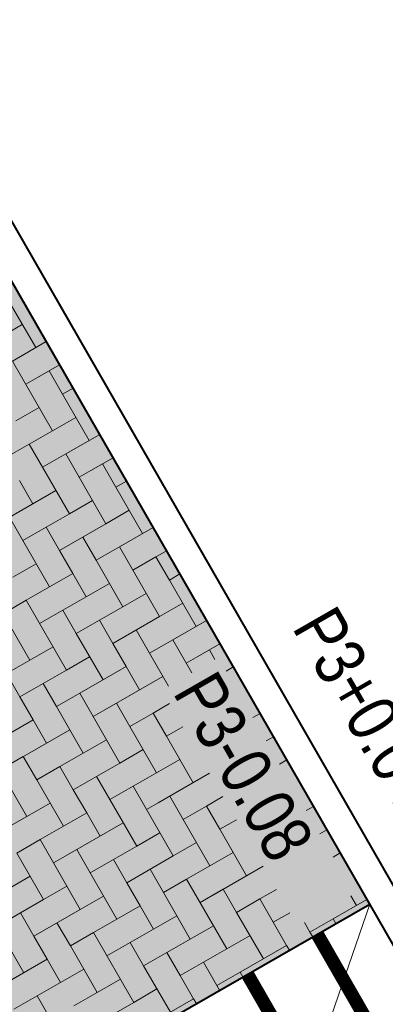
# Model space of a CAD drawing. Header units: metres. Extents: x 148742 to 148951, y 485553 to 485794.
# Tile 46 of 53: x 148842.44 to 148845.16, y 485707.25 to 485714.6. Entities that reach past the tile are written whole.
import ezdxf

# ---------------------------------------------------------------- set-up
doc = ezdxf.new("R2010")
doc.units = ezdxf.units.M
doc.header["$MEASUREMENT"] = 0
doc.layers.get('Defpoints').update_dxf_attribs({"color": 253, "lineweight": 13})
for name, color, linetype, lineweight in [('BWR-nieuw-band-basislijn_GV', 7, 'Continuous', 40), ('BWR-nieuw-band-trottoir rws 115¯225x240 betonrug_GV', 94, 'rws_b', 40), ('BWR-nieuw-raster-cel verharding_GV', 7, 'Continuous', 40), ('N-WE-VH-KANTVERHARDING-G', 1, 'Continuous', 13), ('N-WE-VW-MARKERING-G', 7, 'Continuous', 30), ('WVB-dim-terr-maatvoering 018', 7, 'Continuous', 13), ('WVB-pen-brm-dik 018', 6, 'Continuous', 13), ('WVB-pen-dik 035', 1, 'Continuous', 40), ('WVB-raster-80%', 252, 'Continuous', 30), ('WVB-tekst-dik 025', 1, 'Continuous', 30)]:
    doc.layers.add(name, color=color, linetype=linetype, lineweight=lineweight)
doc.styles.add('1 200   0.18', font='WORKING.shx', dxfattribs={"height": 0.36})
doc.styles.add('1 200   0.25', font='WORKING.shx', dxfattribs={"height": 0.5})
doc.styles.add('Style-WORKING', font='WORKING.shx')
doc.linetypes.add('rws_b', pattern='A,1.4,-0.4,0.07,-0.23,["B",Style-WORKING,S=0.36,R=0,X=-0.104,Y=-0.19],-0.17,0.07,-1.86', length=4.2)
doc.dimstyles.new('TER 1 200', dxfattribs={"dimtxt": 0.36, "dimasz": 0.36, "dimexe": 0.18, "dimexo": 0.0625, "dimgap": 0.18, "dimtad": 1, "dimzin": 0, "dimdsep": 46, "dimtxsty": '1 200   0.18', "dimblk": 'TerminatorOpen_0.5', "dimcen": 0, "dimse1": 1, "dimse2": 1, "dimclrd": 256, "dimclre": 256, "dimclrt": 7, "dimazin": 0, "dimtfac": 1, "dimtdec": 0, "dimtmove": 1, "dimatfit": 1, "dimldrblk": 'TerminatorOpen_0.5', "dimfxl": 0.18, "dimfxlon": 1, "dimfrac": 2, "dimtolj": 1, "dimtzin": 0, "dimlwd": -1, "dimlwe": -1, "dimarcsym": 0})

# ---------------------------------------------------------------- blocks, each defined once
blk = doc.blocks.new('_Oblique_0.5')
at = {"color": 0, "linetype": 'ByBlock', "lineweight": -2}
for p, q in [((0.5, 0.25), (-0.5, -0.25)), ((0, 0), (-1, 0))]:
    blk.add_line(p, q, dxfattribs=at)
blk = doc.blocks.new('*D38')
at = {"layer": 'Defpoints', "color": 0, "lineweight": 40, "transparency": 16777216}
for p in [(148844.8281, 485715.7889), (148841.6279, 485713.9516), (148849.5435, 485704.1811)]:
    blk.add_point(p, dxfattribs=at)
at = {"layer": 'WVB-dim-terr-maatvoering 018', "transparency": 16777216}
for p, q in [((148844.672, 485715.6993), (148844.9842, 485715.8785)), ((148850.83, 485705.3348), (148845.0073, 485715.4767)), ((148850.8531, 485704.933), (148851.1653, 485705.1122))]:
    blk.add_line(p, q, dxfattribs=at)
at = {"layer": 'WVB-dim-terr-maatvoering 018', "transparency": 16777216, "xscale": 0.36, "yscale": 0.36, "zscale": 0.36}
for p, rotation in [((148844.8281, 485715.7889), 119.8608956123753), ((148851.0092, 485705.0226), 299.8608956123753)]:
    blk.add_blockref('_Oblique_0.5', p, dxfattribs=dict(at, rotation=rotation))
at = {"layer": 'WVB-dim-terr-maatvoering 018', "color": 7, "transparency": 16777216, "insert": (148848.2308, 485710.585), "char_height": 0.36, "attachment_point": 5, "rotation": 299.8609, "style": '1 200   0.18'}
blk.add_mtext('\\A1;\\C7;12.42', dxfattribs=at)
blk = doc.blocks.new('TerminatorOpen_0.5')
at = {"color": 0, "linetype": 'ByBlock', "lineweight": -2}
for q in [(-1, 0.25), (-1, 0), (-1, -0.25)]:
    blk.add_line((0, 0), q, dxfattribs=at)
blk = doc.blocks.new('*D39')
at = {"layer": 'Defpoints', "color": 0, "lineweight": 40, "transparency": 16777216}
for p in [(148835.866, 485731.3991), (148834.7146, 485730.7381), (148841.6279, 485713.9516)]:
    blk.add_point(p, dxfattribs=at)
at = {"layer": 'WVB-dim-terr-maatvoering 018', "transparency": 16777216}
for p, q in [((148835.7099, 485731.3095), (148836.0221, 485731.4887)), ((148844.6488, 485716.1011), (148836.0452, 485731.0869)), ((148844.672, 485715.6993), (148844.9842, 485715.8785))]:
    blk.add_line(p, q, dxfattribs=at)
at = {"layer": 'WVB-dim-terr-maatvoering 018', "transparency": 16777216, "xscale": 0.36, "yscale": 0.36, "zscale": 0.36}
for p, rotation in [((148835.866, 485731.3991), 119.8608956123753), ((148844.8281, 485715.7889), 299.8608956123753)]:
    blk.add_blockref('_Oblique_0.5', p, dxfattribs=dict(at, rotation=rotation))
at = {"layer": 'WVB-dim-terr-maatvoering 018', "color": 7, "transparency": 16777216, "insert": (148840.6592, 485723.7733), "char_height": 0.36, "attachment_point": 5, "rotation": 299.8609, "style": '1 200   0.18'}
blk.add_mtext('\\A1;\\C7;18.00', dxfattribs=at)

msp = doc.modelspace()

# ---------------------------------------------------------------- hatches: boundary and pattern name
at = {"layer": 'WVB-raster-80%', "extrusion": (0, 0, -1)}
msp.add_hatch(color=256, dxfattribs=at).paths.add_polyline_path([(-148841.5752, 485706.0096), (-148845.0441, 485708.0012), (-148844.3689, 485709.1774), (-148841.6279, 485713.9516), (-148829.2466, 485727.6155)])

# ---------------------------------------------------------------- linework, layer by layer
at = {"layer": 'BWR-nieuw-band-basislijn_GV'}
msp.add_line((148847.8517, 485703.111), (148841.6279, 485713.9516), dxfattribs=at)
at = {"layer": 'BWR-nieuw-band-trottoir rws 115¯225x240 betonrug_GV', "linetype": 'rws_b', "flags": 128}
msp.add_lwpolyline([(148830.0811, 485727.0222), (148841.8069, 485714.0817), (148847.9324, 485703.4123)], dxfattribs=at)
at = {"layer": 'BWR-nieuw-raster-cel verharding_GV', "lineweight": 0}
for p, q in [((148842.3551, 485712.5012), (148842.5544, 485712.1544)), ((148842.2813, 485712.2282), (148842.4548, 485712.3278)), ((148842.6336, 485712.1999), (148842.381, 485712.0547)), ((148842.381, 485712.0547), (148842.6799, 485711.5345)), ((148842.7332, 485712.0264), (148842.5673, 485711.9311)), ((148842.654, 485711.981), (148842.4806, 485711.8813)), ((148842.7536, 485711.8075), (148842.654, 485711.981)), ((148842.8327, 485711.853), (148842.7536, 485711.8075)), ((148842.7536, 485711.8075), (148842.9529, 485711.4607)), ((148842.5802, 485711.7079), (148842.4068, 485711.6083)), ((148842.6799, 485711.5345), (148842.8533, 485711.6341)), ((148842.6799, 485711.5345), (148842.333, 485711.3352)), ((148843.0319, 485711.5061), (148842.7795, 485711.3611)), ((148842.5064, 485711.4349), (148842.6061, 485711.2614)), ((148842.6061, 485711.2614), (148842.7795, 485711.3611)), ((148842.7795, 485711.3611), (148843.0784, 485710.8408)), ((148843.1315, 485711.3326), (148842.9658, 485711.2375)), ((148842.8053, 485710.9146), (148842.6061, 485711.2614)), ((148843.0525, 485711.2873), (148842.8791, 485711.1877)), ((148843.1522, 485711.1139), (148843.0525, 485711.2873)), ((148842.5323, 485710.9884), (148842.4327, 485711.1618)), ((148843.2311, 485711.1592), (148843.1522, 485711.1139)), ((148843.1522, 485711.1139), (148843.3514, 485710.767)), ((148842.7057, 485711.088), (148842.2722, 485710.8389)), ((148842.9788, 485711.0142), (148842.8053, 485710.9146)), ((148842.4585, 485710.7153), (148842.3589, 485710.8888)), ((148842.6319, 485710.815), (148842.8053, 485710.9146)), ((148843.0784, 485710.8408), (148843.2518, 485710.9405)), ((148842.6319, 485710.815), (148842.4585, 485710.7153)), ((148842.7316, 485710.6416), (148842.6319, 485710.815)), ((148843.0784, 485710.8408), (148842.7316, 485710.6416)), ((148843.4302, 485710.8123), (148843.178, 485710.6674)), ((148842.905, 485710.7412), (148843.0046, 485710.5678)), ((148842.4585, 485710.7153), (148842.6578, 485710.3685)), ((148843.0046, 485710.5678), (148843.178, 485710.6674)), ((148843.178, 485710.6674), (148843.4769, 485710.1472)), ((148842.7316, 485710.6416), (148842.8312, 485710.4681)), ((148843.4511, 485710.5936), (148843.2777, 485710.494)), ((148843.5298, 485710.6388), (148843.3644, 485710.5438)), ((148843.5507, 485710.4202), (148843.4511, 485710.5936)), ((148842.3847, 485710.4423), (148842.5581, 485710.5419)), ((148843.2039, 485710.2209), (148843.0046, 485710.5678)), ((148842.8312, 485710.4681), (148842.4844, 485710.2689)), ((148842.9308, 485710.2947), (148842.8312, 485710.4681)), ((148843.6294, 485710.4654), (148843.5507, 485710.4202)), ((148843.1042, 485710.3944), (148842.6707, 485710.1453)), ((148843.5507, 485710.4202), (148843.75, 485710.0734)), ((148843.3773, 485710.3206), (148843.2039, 485710.2209)), ((148842.3109, 485710.1692), (148842.4844, 485710.2689)), ((148842.4844, 485710.2689), (148842.7832, 485709.7486)), ((148843.0305, 485710.1213), (148843.2039, 485710.2209)), ((148843.4769, 485710.1472), (148843.6503, 485710.2468)), ((148842.5102, 485709.8224), (148842.3109, 485710.1692)), ((148842.7574, 485710.1951), (148842.584, 485710.0955)), ((148842.857, 485710.0217), (148842.7574, 485710.1951)), ((148843.4769, 485710.1472), (148843.1301, 485709.9479)), ((148843.0305, 485710.1213), (148842.857, 485710.0217)), ((148843.1301, 485709.9479), (148843.0305, 485710.1213)), ((148843.8285, 485710.1185), (148843.5766, 485709.9737)), ((148842.857, 485710.0217), (148843.0563, 485709.6748)), ((148843.3035, 485710.0475), (148843.4031, 485709.8741)), ((148843.1301, 485709.9479), (148843.2297, 485709.7745)), ((148843.4031, 485709.8741), (148843.5766, 485709.9737)), ((148843.5766, 485709.9737), (148843.7172, 485709.7289)), ((148843.9281, 485709.9451), (148843.7629, 485709.8501)), ((148842.6836, 485709.922), (148842.5102, 485709.8224)), ((148843.5438, 485709.6293), (148843.4031, 485709.8741)), ((148843.8496, 485709.8999), (148843.6762, 485709.8003)), ((148843.8906, 485709.8285), (148843.8496, 485709.8999)), ((148842.3368, 485709.7228), (148842.5102, 485709.8224)), ((148842.7832, 485709.7486), (148842.9567, 485709.8483)), ((148842.4364, 485709.5494), (148842.3368, 485709.7228)), ((148842.7832, 485709.7486), (148842.4364, 485709.5494)), ((148843.2297, 485709.7745), (148842.8829, 485709.5752)), ((148843.3293, 485709.6011), (148843.2297, 485709.7745)), ((148844.0277, 485709.7716), (148843.974, 485709.7407)), ((148842.6098, 485709.649), (148842.7095, 485709.4756)), ((148843.5028, 485709.7007), (148843.0692, 485709.4516)), ((148842.7095, 485709.4756), (148842.8829, 485709.5752)), ((148842.8829, 485709.5752), (148843.1818, 485709.055)), ((148842.4364, 485709.5494), (148842.536, 485709.3759)), ((148843.1559, 485709.5014), (148842.9825, 485709.4018)), ((148843.2556, 485709.328), (148843.1559, 485709.5014)), ((148843.429, 485709.4276), (148843.552, 485709.4983)), ((148842.9087, 485709.1287), (148842.7095, 485709.4756)), ((148843.429, 485709.4276), (148843.2556, 485709.328)), ((148843.5286, 485709.2542), (148843.429, 485709.4276)), ((148844.2269, 485709.4247), (148844.1732, 485709.3939)), ((148842.536, 485709.3759), (148842.1892, 485709.1767)), ((148842.6357, 485709.2025), (148842.536, 485709.3759)), ((148842.8091, 485709.3022), (148842.3756, 485709.0531)), ((148843.2556, 485709.328), (148843.4548, 485708.9812)), ((148843.6517, 485709.3249), (148843.5286, 485709.2542)), ((148843.0821, 485709.2284), (148842.9087, 485709.1287)), ((148843.5286, 485709.2542), (148843.6282, 485709.0808)), ((148844.3264, 485709.2513), (148844.2729, 485709.2205)), ((148842.1892, 485709.1767), (148842.4881, 485708.6564)), ((148842.7353, 485709.0291), (148842.9087, 485709.1287)), ((148843.1818, 485709.055), (148843.3552, 485709.1546)), ((148842.4623, 485709.1029), (148842.2888, 485709.0033)), ((148842.5619, 485708.9295), (148842.4623, 485709.1029)), ((148843.1818, 485709.055), (148842.8349, 485708.8557)), ((148843.6282, 485709.0808), (148843.2814, 485708.8815)), ((148843.7279, 485708.9074), (148843.6282, 485709.0808)), ((148844.426, 485709.0778), (148844.3725, 485709.0471)), ((148842.7353, 485709.0291), (148842.5619, 485708.9295)), ((148842.8349, 485708.8557), (148842.7353, 485709.0291)), ((148843.8509, 485708.9781), (148843.4678, 485708.7579)), ((148842.5619, 485708.9295), (148842.7612, 485708.5826)), ((148843.0084, 485708.9553), (148843.108, 485708.7819)), ((148842.8349, 485708.8557), (148842.9346, 485708.6823)), ((148843.108, 485708.7819), (148843.2814, 485708.8815)), ((148843.2814, 485708.8815), (148843.5803, 485708.3613)), ((148842.4881, 485708.6564), (148842.6615, 485708.7561)), ((148843.3073, 485708.4351), (148843.108, 485708.7819)), ((148843.5545, 485708.8078), (148843.381, 485708.7081)), ((148843.6541, 485708.6343), (148843.5545, 485708.8078)), ((148843.8275, 485708.734), (148843.9506, 485708.8047)), ((148842.9346, 485708.6823), (148842.5877, 485708.483)), ((148843.0342, 485708.5089), (148842.9346, 485708.6823)), ((148843.8275, 485708.734), (148843.6541, 485708.6343)), ((148843.9271, 485708.5606), (148843.8275, 485708.734)), ((148844.6252, 485708.7309), (148844.5718, 485708.7002)), ((148842.4881, 485708.6564), (148842.1413, 485708.4572)), ((148843.2076, 485708.6085), (148842.7741, 485708.3594)), ((148843.6541, 485708.6343), (148843.8534, 485708.2875)), ((148844.0502, 485708.6312), (148843.9271, 485708.5606)), ((148843.4807, 485708.5347), (148843.3073, 485708.4351)), ((148843.9271, 485708.5606), (148844.0268, 485708.3871)), ((148844.7248, 485708.5575), (148844.6714, 485708.5268)), ((148842.4143, 485708.3834), (148842.5877, 485708.483)), ((148842.5877, 485708.483), (148842.8866, 485707.9628)), ((148843.5803, 485708.3613), (148843.7537, 485708.4609)), ((148842.6136, 485708.0365), (148842.4143, 485708.3834)), ((148842.8608, 485708.4092), (148842.6874, 485708.3096)), ((148842.9604, 485708.2358), (148842.8608, 485708.4092)), ((148843.1338, 485708.3354), (148843.3073, 485708.4351)), ((148844.0268, 485708.3871), (148843.6799, 485708.1879)), ((148844.1264, 485708.2137), (148844.0268, 485708.3871)), ((148844.8243, 485708.384), (148844.771, 485708.3534)), ((148843.1338, 485708.3354), (148842.9604, 485708.2358)), ((148843.2335, 485708.162), (148843.1338, 485708.3354)), ((148843.5803, 485708.3613), (148843.2335, 485708.162)), ((148843.4069, 485708.2617), (148843.5065, 485708.0882)), ((148844.2495, 485708.2844), (148843.8663, 485708.0643)), ((148842.514, 485708.21), (148842.0804, 485707.9609)), ((148842.9604, 485708.2358), (148843.1597, 485707.889)), ((148843.5065, 485708.0882), (148843.6799, 485708.1879)), ((148843.6799, 485708.1879), (148843.9788, 485707.6676)), ((148842.787, 485708.1362), (148842.6136, 485708.0365)), ((148843.2335, 485708.162), (148843.3331, 485707.9886)), ((148843.953, 485708.1141), (148843.7796, 485708.0145)), ((148844.0526, 485707.9407), (148843.953, 485708.1141)), ((148844.226, 485708.0403), (148844.3491, 485708.111)), ((148842.4402, 485707.9369), (148842.6136, 485708.0365)), ((148842.8866, 485707.9628), (148843.0601, 485708.0624)), ((148843.7058, 485707.7414), (148843.5065, 485708.0882)), ((148844.226, 485708.0403), (148844.0526, 485707.9407)), ((148844.3257, 485707.8669), (148844.226, 485708.0403)), ((148845.0235, 485708.0371), (148844.7721, 485707.8927)), ((148844.9047, 485708.0635), (148844.9456, 485707.9924)), ((148842.8866, 485707.9628), (148842.5398, 485707.7635)), ((148843.3331, 485707.9886), (148842.9863, 485707.7893)), ((148843.4327, 485707.8152), (148843.3331, 485707.9886)), ((148842.4402, 485707.9369), (148842.2668, 485707.8373)), ((148842.5398, 485707.7635), (148842.4402, 485707.9369)), ((148843.6062, 485707.9148), (148843.1726, 485707.6657)), ((148844.0526, 485707.9407), (148844.2519, 485707.5938)), ((148844.4487, 485707.9376), (148844.3257, 485707.8669)), ((148844.5987, 485707.7931), (148844.7721, 485707.8927)), ((148844.7721, 485707.8927), (148844.7927, 485707.8569)), ((148842.2668, 485707.8373), (148842.466, 485707.4904)), ((148842.7132, 485707.8631), (148842.8129, 485707.6897)), ((148843.8792, 485707.841), (148843.7058, 485707.7414)), ((148844.3257, 485707.8669), (148844.4253, 485707.6935)), ((148844.5579, 485707.8642), (148844.5987, 485707.7931)), ((148842.5398, 485707.7635), (148842.6394, 485707.5901)), ((148842.8129, 485707.6897), (148842.9863, 485707.7893)), ((148842.9863, 485707.7893), (148843.2852, 485707.2691)), ((148843.5324, 485707.6418), (148843.7058, 485707.7414)), ((148843.9788, 485707.6676), (148844.1523, 485707.7673)), ((148844.6193, 485707.7573), (148844.5987, 485707.7931)), ((148843.0121, 485707.3429), (148842.8129, 485707.6897)), ((148843.2593, 485707.7156), (148843.0859, 485707.6159)), ((148843.359, 485707.5421), (148843.2593, 485707.7156)), ((148843.9788, 485707.6676), (148843.632, 485707.4684)), ((148844.4253, 485707.6935), (148844.0785, 485707.4942)), ((148844.4458, 485707.6577), (148844.4253, 485707.6935)), ((148842.6394, 485707.5901), (148842.2926, 485707.3908)), ((148842.7391, 485707.4167), (148842.6394, 485707.5901)), ((148843.5324, 485707.6418), (148843.359, 485707.5421)), ((148843.632, 485707.4684), (148843.5324, 485707.6418)), ((148842.9125, 485707.5163), (148842.4789, 485707.2672)), ((148843.359, 485707.5421), (148843.5582, 485707.1953)), ((148843.8054, 485707.568), (148843.905, 485707.3946)), ((148843.1855, 485707.4425), (148843.0121, 485707.3429)), ((148843.632, 485707.4684), (148843.7316, 485707.2949)), ((148843.905, 485707.3946), (148844.0785, 485707.4942)), ((148844.0785, 485707.4942), (148844.0989, 485707.4586)), ((148843.2852, 485707.2691), (148843.4586, 485707.3687)), ((148843.9255, 485707.359), (148843.905, 485707.3946)), ((148842.5657, 485707.317), (148842.3922, 485707.2174)), ((148842.6653, 485707.1436), (148842.5657, 485707.317)), ((148842.8387, 485707.2432), (148843.0121, 485707.3429)), ((148843.7316, 485707.2949), (148843.3848, 485707.0957)), ((148843.752, 485707.2594), (148843.7316, 485707.2949)), ((148843.2852, 485707.2691), (148842.9383, 485707.0698))]:
    msp.add_line(p, q, dxfattribs=at)
at = {"layer": 'N-WE-VH-KANTVERHARDING-G'}
msp.add_line((148845.0441, 485708.0012), (148845.9154, 485706.4836), dxfattribs=at)
at = {"layer": 'N-WE-VW-MARKERING-G', "const_width": 0.1, "flags": 128}
for points in [[(148845.4253, 485706.4328), (148844.6535, 485707.777)], [(148844.9049, 485706.134), (148844.1332, 485707.4782)]]:
    msp.add_lwpolyline(points, dxfattribs=at)
at = {"layer": 'WVB-pen-brm-dik 018'}
msp.add_line((148845.0441, 485708.0012), (148844.181, 485705.4878), dxfattribs=at)
at = {"layer": 'WVB-pen-dik 035'}
msp.add_line((148841.5752, 485706.0096), (148845.0441, 485708.0012), dxfattribs=at)
at = {"layer": 'WVB-raster-80%', "flags": 128}
msp.add_lwpolyline([(148844.3689, 485709.1774), (148845.0441, 485708.0012), (148841.5752, 485706.0096), (148829.2466, 485727.6155), (148841.6279, 485713.9516)], close=True, dxfattribs=at)

# ---------------------------------------------------------------- texts
at = {"layer": 'WVB-tekst-dik 025', "linetype": 'Continuous', "style": '1 200   0.25', "width": 0.85}
for s, p in [('P3+0.04', (148844.4609, 485710.0668)), ('P3-0.08', (148843.572, 485709.5817))]:
    msp.add_text(s, height=0.375, rotation=299.87833, dxfattribs=at).set_placement(p)

# ---------------------------------------------------------------- dimensions: what is measured, and where the dimension line sits
at = {"layer": 'WVB-dim-terr-maatvoering 018'}
for base, p1, p2, text, picture, middle in [((148835.866, 485731.3991), (148841.6279, 485713.9516), (148834.7146, 485730.7381), '\\C7;<>', '*D39', (148840.6592, 485723.7733)), ((148844.8281, 485715.7889), (148849.5435, 485704.1811), (148841.6279, 485713.9516), '\\C7;12.42', '*D38', (148848.2308, 485710.585))]:
    dim = msp.add_linear_dim(base=base, p1=p1, p2=p2, angle=119.8609, text=text, dimstyle='TER 1 200', override={"dimblk": '_Oblique_0.5', "dimse1": 0, "dimse2": 0, "dimtdec": 2, "dimtmove": 2}, dxfattribs=at)
    dim.commit()
    dim.dimension.update_dxf_attribs({"geometry": picture, "text_midpoint": middle})

doc.saveas('drawing.dxf')
